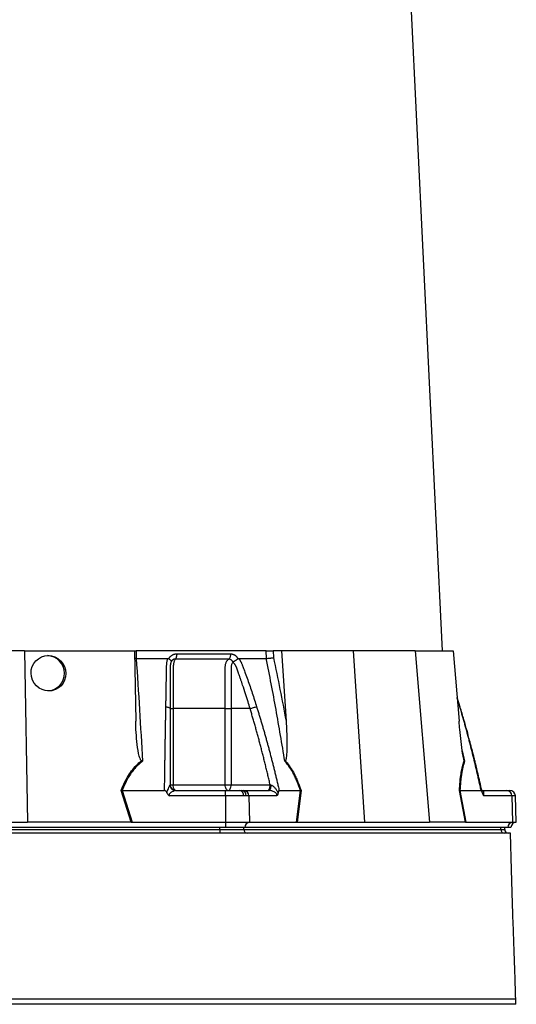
# Model space of a CAD drawing. Extents: x 4095 to 4895, y 2889 to 4868.
# Tile 4 of 8: x 4526 to 4793, y 3349 to 3879. Entities that reach past the tile are written whole.
import ezdxf

# ---------------------------------------------------------------- set-up
doc = ezdxf.new("R2010")
doc.units = 0
doc.header["$LTSCALE"] = 10
doc.header["$MEASUREMENT"] = 0
doc.layers.get('0').update_dxf_attribs({"linetype": 'CONTINUOUS'})

msp = doc.modelspace()

# ---------------------------------------------------------------- linework, layer by layer
at = {"color": 7, "linetype": 'Continuous'}
for p, q in [((4752.98, 3539.45), (4717.71, 4272.83)), ((4528.31, 3539.45), (4461.63, 3539.45)), ((4528.31, 3539.45), (4529.92, 3447.45)), ((4528.31, 3539.45), (4587.4, 3539.45)), ((4587.4, 3539.45), (4588.06, 3501.65)), ((4587.57, 3539.45), (4588.28, 3539.45)), ((4658.21, 3539.45), (4588.28, 3539.45)), ((4588.28, 3539.45), (4588.31, 3535.45)), ((4658.31, 3535.45), (4658.21, 3539.45)), ((4666.38, 3539.45), (4662.02, 3539.45)), ((4662.02, 3539.45), (4662.12, 3535.9)), ((4666.38, 3539.45), (4668.91, 3501.65)), ((4704.98, 3539.45), (4666.38, 3539.45)), ((4704.98, 3539.45), (4711.14, 3447.45)), ((4738.32, 3539.45), (4704.98, 3539.45)), ((4738.32, 3539.45), (4746.09, 3447.45)), ((4738.32, 3539.45), (4758.8, 3539.45)), ((4758.8, 3539.45), (4762, 3501.65)), ((4588.31, 3535.45), (4587.46, 3535.5)), ((4605.83, 3535.31), (4605.9, 3535.45)), ((4642.99, 3535.45), (4643.07, 3535.31)), ((4762.55, 3509.31), (4760.91, 3514.46)), ((4762.41, 3509.41), (4760.94, 3514.12)), ((4608.23, 3508.45), (4608.23, 3467.45)), ((4636.2, 3467.45), (4636.2, 3508.45)), ((4649.58, 3508.45), (4639.36, 3508.45)), ((4639.36, 3508.45), (4639.36, 3467.45)), ((4762.41, 3509.41), (4762.53, 3509.3)), ((4762.53, 3509.3), (4762.41, 3509.41)), ((4763.72, 3485.7), (4764.97, 3480.21)), ((4585.54, 3447.45), (4580.19, 3464.47)), ((4580.78, 3464.45), (4580.77, 3464.45)), ((4580.77, 3464.45), (4586.11, 3447.45)), ((4580.78, 3464.45), (4603.57, 3464.45)), ((4606.57, 3467.45), (4608.23, 3467.45)), ((4608.23, 3467.45), (4636.2, 3467.45)), ((4609.49, 3464.45), (4636.42, 3464.45)), ((4636.2, 3467.45), (4639.36, 3467.45)), ((4636.42, 3464.45), (4644.1, 3464.45)), ((4639.36, 3467.45), (4660.37, 3467.45)), ((4644.1, 3464.45), (4645.12, 3464.45)), ((4645.12, 3464.45), (4646.3, 3464.45)), ((4646.3, 3464.45), (4659.77, 3464.45)), ((4665.24, 3464.45), (4676.63, 3464.45)), ((4674.48, 3447.45), (4676.64, 3464.45)), ((4676.97, 3464.47), (4674.81, 3447.45)), ((4765.38, 3447.45), (4762.18, 3464.47)), ((4762.43, 3464.45), (4765.62, 3447.45)), ((4762.44, 3464.45), (4773.83, 3464.45)), ((4774.28, 3464.45), (4787.75, 3464.45)), ((4787.75, 3464.45), (4789.28, 3464.45)), ((4636.42, 3461.55), (4606.36, 3461.55)), ((4636.42, 3461.55), (4636.42, 3447.45)), ((4646.12, 3461.55), (4636.42, 3461.55)), ((4647.41, 3461.55), (4646.12, 3461.55)), ((4648.9, 3461.55), (4647.41, 3461.55)), ((4648.9, 3461.55), (4649.32, 3447.45)), ((4663.93, 3461.55), (4648.9, 3461.55)), ((4790.35, 3461.55), (4775.32, 3461.55)), ((4790.35, 3461.55), (4790.77, 3447.45)), ((4792.28, 3461.55), (4790.35, 3461.55)), ((4792.77, 3447.45), (4792.28, 3461.55)), ((4460.02, 3447.45), (4529.92, 3447.45)), ((4585.23, 3447.45), (4529.92, 3447.45)), ((4586.11, 3447.45), (4636.42, 3447.45)), ((4636.42, 3447.45), (4649.32, 3447.45)), ((4636.42, 3447.45), (4636.42, 3444.45)), ((4649.32, 3447.45), (4674.48, 3447.45)), ((4675.01, 3447.45), (4711.14, 3447.45)), ((4711.14, 3447.45), (4746.09, 3447.45)), ((4765.27, 3447.45), (4746.09, 3447.45)), ((4765.62, 3447.45), (4790.77, 3447.45)), ((4790.77, 3447.45), (4792.77, 3447.45)), ((4636.42, 3444.45), (4353.52, 3444.45)), ((4356.7, 3443.45), (4633.25, 3443.45)), ((4633.25, 3443.45), (4633.25, 3444.45)), ((4633.25, 3443.45), (4633.25, 3441.45)), ((4633.25, 3443.45), (4646.24, 3443.45)), ((4646.82, 3444.45), (4636.42, 3444.45)), ((4646.24, 3443.45), (4646.24, 3444.45)), ((4646.24, 3443.45), (4784.51, 3443.45)), ((4788.27, 3444.45), (4646.82, 3444.45)), ((4784.51, 3443.45), (4784.51, 3444.45)), ((4784.51, 3443.45), (4786.52, 3443.45)), ((4786.52, 3443.45), (4786.52, 3444.45)), ((4789.87, 3444.45), (4788.27, 3444.45)), ((4792.47, 3349.45), (4792.47, 3352.45)), ((4792.47, 3349.45), (4197.47, 3349.45))]:
    msp.add_line(p, q, dxfattribs=at)
at = {"color": 7, "linetype": 'Continuous', "flags": 128}
for points in [[(4609.57, 3464.45), (4609.31, 3464.51), (4609.06, 3464.68), (4608.83, 3464.95), (4608.62, 3465.33), (4608.46, 3465.78), (4608.33, 3466.3), (4608.26, 3466.86), (4608.23, 3467.45)], [(4637.86, 3464.45), (4637.54, 3464.51), (4637.23, 3464.68), (4636.94, 3464.95), (4636.69, 3465.33), (4636.48, 3465.78), (4636.33, 3466.3), (4636.23, 3466.86), (4636.2, 3467.45)], [(4637.86, 3464.45), (4638.15, 3464.51), (4638.44, 3464.68), (4638.69, 3464.95), (4638.92, 3465.33), (4639.11, 3465.78), (4639.25, 3466.3), (4639.33, 3466.86), (4639.36, 3467.45)], [(4659.77, 3464.45), (4659.97, 3464.5), (4660.17, 3464.67), (4660.35, 3464.93), (4660.52, 3465.28), (4660.65, 3465.72), (4660.75, 3466.22), (4660.82, 3466.76), (4660.85, 3467.33)]]:
    msp.add_lwpolyline(points, dxfattribs=at)
at = {"color": 7, "linetype": 'Continuous'}
for centre, radius, start, end in [((4540.2, 3527.45), 9.51, 273.5343, 87.3565), ((4609.51, 3467.43), 2.98, 181.971, 269.6724), ((4643.52, 3461.89), 2.62, 352.5661, 77.2069), ((4644.73, 3461.79), 2.69, 354.9865, 81.6134), ((4646.09, 3461.65), 2.8, 357.9916, 85.7797), ((4787.54, 3461.65), 2.8, 357.9914, 85.7799), ((4789.28, 3461.45), 3, 2, 90), ((4649.65, 3444.63), 2.84, 96.5773, 183.6105), ((4791.1, 3444.63), 2.84, 96.5771, 183.6104), ((4792.87, 3444.45), 3, 92, 180), ((4648.11, 3443.32), 1.88, 176.1888, 265.5979), ((4786.39, 3443.32), 1.88, 176.1891, 265.5976), ((4788.52, 3443.45), 2, 180, 270)]:
    msp.add_arc(centre, radius, start, end, dxfattribs=at)
msp.add_ellipse((4541.1, 3527.45), major_axis=(-3.72, 8.78), ratio=0.978252, dxfattribs=at)
for centre, major_axis, ratio, start_param, end_param in [((4586.77, 3444.45), (17.02, -0.28), 0.175535, 1.645803, 1.664009), ((4674.24, 3444.45), (11.1, 0.22), 0.269565, 1.496149, 1.514355), ((4766.04, 3444.45), (5.92, -0.52), 0.499165, 1.726141, 1.744347)]:
    msp.add_ellipse(centre, major_axis=major_axis, ratio=ratio, start_param=start_param, end_param=end_param, dxfattribs=at)
for points, knots in [([(4605.9, 3535.45), (4605.95, 3535.52), (4606.03, 3535.65), (4606.16, 3535.84), (4606.29, 3536.03), (4606.44, 3536.2), (4606.59, 3536.37), (4606.74, 3536.53), (4606.9, 3536.68), (4607.07, 3536.83), (4607.25, 3536.97), (4607.43, 3537.1), (4607.62, 3537.22), (4607.81, 3537.33), (4608.08, 3537.47), (4608.41, 3537.61), (4608.82, 3537.75), (4609.23, 3537.85), (4609.66, 3537.91), (4609.94, 3537.92), (4610.09, 3537.92)], [0, 0, 0, 0, 0.044249, 0.088103, 0.131644, 0.174955, 0.21812, 0.261226, 0.304357, 0.347601, 0.391041, 0.434763, 0.478847, 0.523375, 0.568424, 0.654803, 0.740537, 0.826241, 0.912528, 1, 1, 1, 1]), ([(4610.09, 3537.92), (4610.09, 3537.64), (4610.08, 3537.34), (4610.01, 3536.76), (4609.96, 3536.47), (4609.81, 3535.95), (4609.72, 3535.71), (4609.51, 3535.32), (4609.4, 3535.17), (4609.28, 3535.06)], [0, 0, 0, 0, 0.25, 0.25, 0.5, 0.5, 0.75, 0.75, 1, 1, 1, 1]), ([(4639.07, 3537.92), (4639.07, 3537.64), (4639.06, 3537.34), (4638.97, 3536.76), (4638.9, 3536.47), (4638.72, 3535.95), (4638.6, 3535.71), (4638.35, 3535.32), (4638.21, 3535.17), (4638.06, 3535.06)], [0, 0, 0, 0, 0.25, 0.25, 0.5, 0.5, 0.75, 0.75, 1, 1, 1, 1]), ([(4639.07, 3537.92), (4639.14, 3537.92), (4639.27, 3537.92), (4639.47, 3537.9), (4639.67, 3537.88), (4639.86, 3537.84), (4640.06, 3537.8), (4640.25, 3537.75), (4640.44, 3537.68), (4640.63, 3537.61), (4640.82, 3537.53), (4641.06, 3537.41), (4641.34, 3537.24), (4641.67, 3537.01), (4641.98, 3536.75), (4642.26, 3536.47), (4642.53, 3536.15), (4642.78, 3535.82), (4642.92, 3535.57), (4642.99, 3535.45)], [0, 0, 0, 0, 0.043919, 0.087472, 0.13073, 0.173768, 0.216664, 0.259492, 0.30233, 0.345255, 0.388344, 0.431671, 0.51489, 0.596546, 0.677156, 0.757259, 0.837405, 0.91814, 1, 1, 1, 1]), ([(4658.21, 3539.45), (4658.48, 3539.45), (4658.78, 3539.45), (4659.44, 3539.45), (4659.78, 3539.45), (4660.3, 3539.45), (4660.47, 3539.45), (4660.81, 3539.45), (4660.97, 3539.45), (4661.46, 3539.45), (4661.76, 3539.45), (4662.02, 3539.45)], [0, 0, 0, 0, 0.25, 0.25, 0.5, 0.5, 0.625, 0.625, 0.75, 0.75, 1, 1, 1, 1]), ([(4588.33, 3535.45), (4588.94, 3526.3), (4589.52, 3517.12), (4590.64, 3498.7), (4591.18, 3489.47), (4591.69, 3480.21)], [0, 0, 0, 0, 0.5, 0.5, 1, 1, 1, 1]), ([(4604.28, 3509.41), (4604.29, 3510.1), (4604.32, 3511.47), (4604.35, 3513.52), (4604.39, 3515.56), (4604.43, 3517.58), (4604.48, 3520.2), (4604.53, 3523.4), (4604.59, 3526.55), (4604.64, 3529.06), (4604.66, 3530.55), (4604.69, 3531.61), (4604.71, 3532.22), (4604.75, 3532.73), (4604.8, 3533.24), (4604.89, 3533.76), (4605.02, 3534.33), (4605.17, 3534.9), (4605.29, 3535.26), (4605.36, 3535.45)], [0, 0, 0, 0, 0.077777, 0.1552, 0.232272, 0.308995, 0.385372, 0.530526, 0.674474, 0.747423, 0.819615, 0.846383, 0.869761, 0.889755, 0.906383, 0.929523, 0.9528, 0.976272, 1, 1, 1, 1]), ([(4605.36, 3535.45), (4605.39, 3535.45), (4605.46, 3535.45), (4605.56, 3535.43), (4605.65, 3535.4), (4605.74, 3535.36), (4605.8, 3535.33), (4605.83, 3535.31)], [0, 0, 0, 0, 0.212576, 0.416535, 0.614103, 0.807726, 1, 1, 1, 1]), ([(4605.83, 3535.31), (4605.87, 3535.28), (4605.96, 3535.23), (4606.08, 3535.14), (4606.19, 3535.05), (4606.3, 3534.97), (4606.4, 3534.88), (4606.49, 3534.8), (4606.57, 3534.72), (4606.65, 3534.65), (4606.76, 3534.53), (4606.88, 3534.38), (4606.99, 3534.21), (4607.06, 3534.07), (4607.11, 3533.95), (4607.12, 3533.85), (4607.12, 3533.76), (4607.11, 3533.68), (4607.09, 3533.62), (4607.07, 3533.57), (4607.07, 3533.55)], [0, 0, 0, 0, 0.048652, 0.096489, 0.14339, 0.189242, 0.233941, 0.277392, 0.319512, 0.360225, 0.399465, 0.506174, 0.603082, 0.689684, 0.765815, 0.831582, 0.887296, 0.933441, 0.970686, 1, 1, 1, 1]), ([(4607.02, 3533.42), (4607, 3533.35), (4606.95, 3533.21), (4606.88, 3532.99), (4606.83, 3532.78), (4606.77, 3532.56), (4606.73, 3532.34), (4606.69, 3532.12), (4606.66, 3531.9), (4606.63, 3531.68), (4606.61, 3531.47), (4606.59, 3531.26), (4606.58, 3531.05), (4606.57, 3530.84), (4606.57, 3530.6), (4606.57, 3530.31), (4606.57, 3529.97), (4606.57, 3529.64), (4606.57, 3529.31), (4606.57, 3529.03), (4606.57, 3528.78), (4606.57, 3528.55), (4606.57, 3528.24), (4606.57, 3527.86), (4606.57, 3527.02), (4606.57, 3525.78), (4606.57, 3524.18), (4606.57, 3522.64), (4606.57, 3520.65), (4606.57, 3518.26), (4606.57, 3515.52), (4606.57, 3512.99), (4606.57, 3510.65), (4606.57, 3509.16), (4606.57, 3508.45)], [0, 0, 0, 0, 0.010662, 0.021198, 0.031594, 0.041839, 0.051919, 0.061821, 0.071533, 0.08104, 0.09033, 0.099392, 0.108213, 0.116783, 0.125091, 0.138719, 0.152205, 0.165558, 0.178786, 0.1919, 0.198167, 0.207477, 0.219813, 0.235151, 0.25346, 0.319418, 0.382864, 0.443812, 0.502275, 0.618272, 0.726011, 0.825493, 0.916782, 1, 1, 1, 1]), ([(4609.28, 3535.06), (4609.24, 3535.06), (4609.14, 3535.06), (4608.99, 3535.05), (4608.85, 3535.03), (4608.71, 3535), (4608.56, 3534.96), (4608.42, 3534.91), (4608.29, 3534.85), (4608.08, 3534.75), (4607.84, 3534.58), (4607.58, 3534.35), (4607.38, 3534.11), (4607.24, 3533.89), (4607.14, 3533.71), (4607.09, 3533.59), (4607.07, 3533.54)], [0, 0, 0, 0, 0.053313, 0.106595, 0.159871, 0.213165, 0.266504, 0.319912, 0.373414, 0.427035, 0.564482, 0.685233, 0.789261, 0.876464, 0.946724, 1, 1, 1, 1]), ([(4609.28, 3535.06), (4609.2, 3534.95), (4609.11, 3534.81), (4608.95, 3534.49), (4608.87, 3534.31), (4608.72, 3533.92), (4608.65, 3533.7), (4608.52, 3533.24), (4608.47, 3532.99), (4608.37, 3532.47), (4608.33, 3532.2), (4608.27, 3531.65), (4608.25, 3531.37), (4608.24, 3530.94), (4608.24, 3530.79), (4608.23, 3530.5), (4608.24, 3530.36), (4608.24, 3529.92), (4608.23, 3527.31), (4608.23, 3524.7), (4608.23, 3517.73), (4608.23, 3513.09), (4608.23, 3508.45)], [0, 0, 0, 0, 0.03125, 0.03125, 0.0625, 0.0625, 0.09375, 0.09375, 0.125, 0.125, 0.15625, 0.15625, 0.1875, 0.1875, 0.203125, 0.203125, 0.21875, 0.21875, 0.25, 0.5, 0.5, 1, 1, 1, 1]), ([(4638.06, 3535.06), (4636.99, 3535.06), (4634.69, 3535.06), (4631.32, 3535.06), (4627.72, 3535.06), (4625.24, 3535.06), (4622.64, 3535.06), (4620.14, 3535.06), (4616.43, 3535.06), (4612.9, 3535.06), (4610.44, 3535.06), (4609.28, 3535.06)], [0.7589111, 0.7589111, 0.7589111, 0.7589111, 0.7820302, 0.8131687, 0.8443073, 0.8754458, 0.8754458, 0.9065844, 0.9377229, 0.9688615, 0.9919807, 0.9919807, 0.9919807, 0.9919807]), ([(4636.2, 3508.45), (4636.2, 3513.09), (4636.2, 3517.73), (4636.2, 3524.7), (4636.2, 3527.31), (4636.2, 3529.92), (4636.2, 3530.36), (4636.2, 3530.5), (4636.21, 3530.79), (4636.21, 3530.94), (4636.24, 3531.37), (4636.27, 3531.65), (4636.36, 3532.2), (4636.43, 3532.47), (4636.58, 3532.99), (4636.68, 3533.24), (4636.89, 3533.7), (4637.01, 3533.92), (4637.27, 3534.31), (4637.41, 3534.49), (4637.72, 3534.81), (4637.89, 3534.95), (4638.06, 3535.06)], [0, 0, 0, 0, 0.5, 0.5, 0.75, 0.78125, 0.78125, 0.796875, 0.796875, 0.8125, 0.8125, 0.84375, 0.84375, 0.875, 0.875, 0.90625, 0.90625, 0.9375, 0.9375, 0.96875, 0.96875, 1, 1, 1, 1]), ([(4640.29, 3533.54), (4640.28, 3533.58), (4640.24, 3533.66), (4640.18, 3533.79), (4640.09, 3533.94), (4639.97, 3534.1), (4639.82, 3534.28), (4639.65, 3534.46), (4639.43, 3534.63), (4639.19, 3534.79), (4638.92, 3534.92), (4638.64, 3535), (4638.35, 3535.06), (4638.16, 3535.06), (4638.06, 3535.06)], [0, 0, 0, 0, 0.0385037, 0.0865137, 0.1440338, 0.2110288, 0.2874492, 0.3732496, 0.4684049, 0.5729224, 0.680036, 0.786786, 0.8933735, 1, 1, 1, 1]), ([(4640.33, 3533.37), (4640.15, 3533.25), (4640, 3533.08), (4639.77, 3532.68), (4639.68, 3532.46), (4639.52, 3531.99), (4639.47, 3531.74), (4639.39, 3531.22), (4639.37, 3530.96), (4639.36, 3530.57), (4639.36, 3530.43), (4639.36, 3530.17), (4639.36, 3529.77), (4639.36, 3528.84), (4639.36, 3525.93), (4639.36, 3519.04), (4639.36, 3512.69), (4639.36, 3508.45)], [0, 0, 0, 0, 0.03125, 0.03125, 0.0625, 0.0625, 0.09375, 0.09375, 0.125, 0.125, 0.140625, 0.140625, 0.15625, 0.1875, 0.25, 0.5, 1, 1, 1, 1]), ([(4640.31, 3533.55), (4640.32, 3533.56), (4640.34, 3533.59), (4640.39, 3533.63), (4640.44, 3533.67), (4640.51, 3533.72), (4640.59, 3533.76), (4640.68, 3533.82), (4640.78, 3533.88), (4640.9, 3533.94), (4641.04, 3534.02), (4641.18, 3534.1), (4641.35, 3534.19), (4641.52, 3534.29), (4641.71, 3534.4), (4641.91, 3534.52), (4642.13, 3534.66), (4642.36, 3534.82), (4642.6, 3534.98), (4642.84, 3535.15), (4642.99, 3535.26), (4643.07, 3535.31)], [0, 0, 0, 0, 0.017248, 0.037456, 0.060913, 0.087838, 0.118407, 0.152763, 0.191026, 0.233291, 0.279627, 0.330072, 0.384627, 0.443251, 0.505852, 0.572276, 0.648655, 0.730209, 0.816408, 0.906598, 1, 1, 1, 1]), ([(4649.58, 3508.45), (4649.21, 3509.67), (4648.41, 3512.31), (4647.08, 3516.54), (4645.93, 3520.03), (4645.06, 3522.63), (4644.54, 3524.17), (4643.99, 3525.77), (4643.56, 3527.04), (4643.24, 3527.95), (4643.05, 3528.48), (4642.86, 3529.02), (4642.66, 3529.55), (4642.47, 3530.09), (4642.31, 3530.52), (4642.19, 3530.85), (4642.08, 3531.07), (4641.96, 3531.31), (4641.83, 3531.55), (4641.67, 3531.81), (4641.51, 3532.07), (4641.32, 3532.33), (4641.12, 3532.6), (4640.91, 3532.88), (4640.68, 3533.15), (4640.51, 3533.33), (4640.43, 3533.42)], [0, 0, 0, 0, 0.143085, 0.308796, 0.497427, 0.555835, 0.616742, 0.680167, 0.746121, 0.767405, 0.788723, 0.810074, 0.831456, 0.852865, 0.874301, 0.883002, 0.892336, 0.902282, 0.912815, 0.923904, 0.935514, 0.947608, 0.960145, 0.973084, 0.986383, 1, 1, 1, 1]), ([(4643.07, 3535.31), (4643.09, 3535.33), (4643.13, 3535.36), (4643.2, 3535.39), (4643.27, 3535.42), (4643.34, 3535.44), (4643.41, 3535.45), (4643.47, 3535.45), (4643.49, 3535.45)], [0, 0, 0, 0, 0.160202, 0.321039, 0.484027, 0.650625, 0.822199, 1, 1, 1, 1]), ([(4643.49, 3535.45), (4643.56, 3535.34), (4643.71, 3535.14), (4643.91, 3534.82), (4644.11, 3534.51), (4644.29, 3534.19), (4644.47, 3533.87), (4644.64, 3533.54), (4644.8, 3533.22), (4644.96, 3532.89), (4645.15, 3532.47), (4645.38, 3531.89), (4645.71, 3531.03), (4646.1, 3529.98), (4646.54, 3528.77), (4647.27, 3526.75), (4648.28, 3523.93), (4649.53, 3520.33), (4650.75, 3516.71), (4651.94, 3513.08), (4652.71, 3510.63), (4653.1, 3509.41)], [0, 0, 0, 0, 0.0134228, 0.0267382, 0.0399565, 0.0530881, 0.0661437, 0.0791341, 0.0920702, 0.1049632, 0.1178244, 0.141662, 0.1728313, 0.2170572, 0.2634911, 0.3121266, 0.4491557, 0.58733, 0.7237611, 0.8613131, 1, 1, 1, 1]), ([(4668.26, 3480.21), (4666.75, 3489.47), (4665.17, 3498.7), (4661.86, 3517.12), (4660.12, 3526.3), (4658.29, 3535.45)], [0, 0, 0, 0, 0.5, 0.5, 1, 1, 1, 1]), ([(4658.31, 3535.45), (4658.58, 3535.46), (4658.88, 3535.48), (4659.54, 3535.53), (4659.88, 3535.57), (4660.4, 3535.63), (4660.57, 3535.65), (4660.91, 3535.69), (4661.07, 3535.72), (4661.4, 3535.77), (4661.55, 3535.79), (4661.84, 3535.85), (4661.98, 3535.87), (4662.12, 3535.9)], [0, 0, 0, 0, 0.25, 0.25, 0.5, 0.5, 0.625, 0.625, 0.75, 0.75, 0.875, 0.875, 1, 1, 1, 1]), ([(4603.57, 3464.45), (4603.58, 3465.29), (4603.6, 3466.95), (4603.64, 3469.45), (4603.67, 3471.93), (4603.71, 3474.39), (4603.75, 3476.84), (4603.78, 3479.27), (4603.82, 3481.68), (4603.86, 3484.08), (4603.9, 3486.46), (4603.93, 3488.83), (4603.97, 3491.18), (4604.01, 3493.51), (4604.05, 3495.83), (4604.09, 3498.13), (4604.13, 3500.42), (4604.17, 3502.69), (4604.2, 3504.94), (4604.24, 3507.18), (4604.27, 3508.67), (4604.28, 3509.41)], [0, 0, 0, 0, 0.055211, 0.110128, 0.164753, 0.219086, 0.273129, 0.326884, 0.38035, 0.43353, 0.486425, 0.539036, 0.591365, 0.643413, 0.695181, 0.746671, 0.797884, 0.848822, 0.899487, 0.949879, 1, 1, 1, 1]), ([(4604.28, 3509.41), (4604.58, 3509.38), (4604.89, 3509.34), (4605.45, 3509.22), (4605.71, 3509.15), (4606.14, 3508.97), (4606.3, 3508.87), (4606.52, 3508.66), (4606.57, 3508.55), (4606.57, 3508.45)], [0, 0, 0, 0, 0.25, 0.25, 0.5, 0.5, 0.75, 0.75, 1, 1, 1, 1]), ([(4606.57, 3508.45), (4606.57, 3507.74), (4606.57, 3506.31), (4606.57, 3504.16), (4606.57, 3502), (4606.57, 3499.81), (4606.57, 3497.61), (4606.57, 3495.4), (4606.57, 3493.16), (4606.57, 3490.91), (4606.57, 3488.64), (4606.57, 3486.35), (4606.57, 3484.05), (4606.57, 3481.73), (4606.57, 3479.39), (4606.57, 3477.04), (4606.57, 3474.66), (4606.57, 3472.27), (4606.57, 3469.87), (4606.57, 3468.26), (4606.57, 3467.45)], [0, 0, 0, 0, 0.0526354, 0.1056085, 0.1589205, 0.2125726, 0.2665659, 0.3209015, 0.3755805, 0.4306039, 0.4859727, 0.541688, 0.5977508, 0.6541621, 0.7109228, 0.7680338, 0.8254961, 0.8833107, 0.9414784, 1, 1, 1, 1]), ([(4606.57, 3508.45), (4606.57, 3508.45), (4606.72, 3508.45), (4607.31, 3508.45), (4607.74, 3508.45), (4608.23, 3508.45)], [0, 0, 0, 0, 0.5, 0.5, 1, 1, 1, 1]), ([(4636.2, 3508.45), (4636.66, 3508.45), (4637.21, 3508.45), (4638.32, 3508.45), (4638.88, 3508.45), (4639.36, 3508.45)], [0, 0, 0, 0, 0.5, 0.5, 1, 1, 1, 1]), ([(4649.58, 3508.45), (4649.83, 3508.55), (4650.12, 3508.66), (4650.75, 3508.87), (4651.08, 3508.97), (4651.74, 3509.15), (4652.06, 3509.22), (4652.64, 3509.34), (4652.89, 3509.38), (4653.1, 3509.41)], [0, 0, 0, 0, 0.25, 0.25, 0.5, 0.5, 0.75, 0.75, 1, 1, 1, 1]), ([(4660.37, 3467.45), (4660.18, 3468.3), (4659.78, 3470.01), (4659.18, 3472.56), (4658.58, 3475.08), (4657.97, 3477.59), (4657.36, 3480.08), (4656.74, 3482.55), (4656.11, 3485), (4655.48, 3487.43), (4654.85, 3489.84), (4654.21, 3492.23), (4653.56, 3494.61), (4652.91, 3496.96), (4652.26, 3499.3), (4651.6, 3501.61), (4650.93, 3503.91), (4650.26, 3506.19), (4649.81, 3507.7), (4649.58, 3508.45)], [0, 0, 0, 0, 0.061953, 0.123509, 0.18467, 0.245435, 0.305808, 0.365787, 0.425376, 0.484574, 0.543383, 0.601804, 0.659839, 0.717488, 0.774754, 0.831636, 0.888137, 0.944258, 1, 1, 1, 1]), ([(4653.1, 3509.41), (4653.31, 3508.74), (4653.74, 3507.4), (4654.36, 3505.37), (4654.98, 3503.34), (4655.59, 3501.29), (4656.2, 3499.22), (4656.8, 3497.15), (4657.4, 3495.06), (4657.99, 3492.96), (4658.58, 3490.84), (4659.16, 3488.72), (4659.74, 3486.58), (4660.31, 3484.42), (4660.88, 3482.25), (4661.44, 3480.07), (4662, 3477.88), (4662.55, 3475.67), (4663.1, 3473.45), (4663.64, 3471.22), (4664.18, 3468.98), (4664.71, 3466.72), (4665.06, 3465.21), (4665.24, 3464.45)], [0, 0, 0, 0, 0.045336, 0.090894, 0.136674, 0.182678, 0.228907, 0.275362, 0.322044, 0.368954, 0.416093, 0.463462, 0.511063, 0.558896, 0.606962, 0.655262, 0.703798, 0.752569, 0.801578, 0.850824, 0.900309, 0.950034, 1, 1, 1, 1]), ([(4773.83, 3464.45), (4773.65, 3465.29), (4773.28, 3466.95), (4772.73, 3469.45), (4772.17, 3471.93), (4771.6, 3474.39), (4771.03, 3476.84), (4770.46, 3479.27), (4769.87, 3481.68), (4769.29, 3484.08), (4768.69, 3486.46), (4768.09, 3488.83), (4767.48, 3491.18), (4766.87, 3493.51), (4766.25, 3495.83), (4765.63, 3498.13), (4765, 3500.42), (4764.36, 3502.69), (4763.72, 3504.94), (4763.07, 3507.18), (4762.63, 3508.67), (4762.41, 3509.41)], [0, 0, 0, 0, 0.055211, 0.1101282, 0.1647529, 0.2190862, 0.2731293, 0.3268835, 0.38035, 0.4335301, 0.4864251, 0.5390363, 0.5913651, 0.6434129, 0.6951811, 0.7466711, 0.7978843, 0.8488223, 0.8994865, 0.9498786, 1, 1, 1, 1]), ([(4774.43, 3463.49), (4774.11, 3464.95), (4773.45, 3467.9), (4772.46, 3472.12), (4771.56, 3475.94), (4770.78, 3479.11), (4770.14, 3481.71), (4769.47, 3484.35), (4768.66, 3487.53), (4767.56, 3491.7), (4766.18, 3496.77), (4764.5, 3502.75), (4763.23, 3507.02), (4762.55, 3509.3)], [0, 0, 0, 0, 0.094551, 0.191234, 0.273987, 0.342803, 0.39768, 0.443648, 0.5146, 0.605701, 0.716954, 0.848375, 1, 1, 1, 1]), ([(4591.19, 3480.45), (4591.1, 3480.51), (4590.81, 3480.72), (4590.4, 3481.56), (4589.96, 3482.81), (4589.28, 3485.98), (4588.58, 3490.76), (4588.2, 3496.54), (4588.1, 3500.17), (4588.06, 3501.65)], [0, 0, 0, 0, 0.014356, 0.049627, 0.124372, 0.19944, 0.496383, 0.793753, 1, 1, 1, 1]), ([(4668.91, 3501.65), (4669.03, 3499.85), (4669.13, 3498.05), (4669.28, 3494.44), (4669.33, 3492.64), (4669.36, 3489.95), (4669.36, 3489.05), (4669.35, 3487.26), (4669.33, 3486.37), (4669.28, 3485.03), (4669.25, 3484.59), (4669.2, 3483.71), (4669.16, 3483.27), (4669.07, 3482.4), (4669.02, 3481.96), (4668.9, 3481.33), (4668.85, 3481.13), (4668.76, 3480.84), (4668.73, 3480.75), (4668.64, 3480.58), (4668.59, 3480.5), (4668.53, 3480.45)], [0, 0, 0, 0, 0.25, 0.25, 0.5, 0.5, 0.625, 0.625, 0.75, 0.75, 0.8125, 0.8125, 0.875, 0.875, 0.9375, 0.9375, 0.96875, 0.96875, 0.984375, 0.984375, 1, 1, 1, 1]), ([(4764.75, 3480.45), (4764.71, 3480.51), (4764.59, 3480.72), (4764.39, 3481.56), (4764.13, 3482.81), (4763.65, 3485.98), (4763.03, 3490.76), (4762.45, 3496.54), (4762.13, 3500.17), (4762, 3501.65)], [0, 0, 0, 0, 0.014357, 0.049627, 0.124372, 0.19944, 0.496383, 0.793753, 1, 1, 1, 1]), ([(4580.19, 3464.47), (4580.45, 3465.12), (4581.43, 3467.58), (4583.22, 3471.15), (4585.8, 3474.99), (4588.32, 3477.98), (4590.26, 3479.65), (4591.19, 3480.45)], [0, 0, 0, 0, 0.106677, 0.403092, 0.607771, 0.812344, 1, 1, 1, 1]), ([(4591.69, 3480.21), (4590.24, 3478.94), (4587.3, 3476.34), (4583.97, 3471.49), (4581.94, 3467.41), (4581.01, 3465.03), (4580.78, 3464.45)], [0, 0, 0, 0, 0.297915, 0.606786, 0.903165, 1, 1, 1, 1]), ([(4591.69, 3480.21), (4591.68, 3480.21), (4591.52, 3480.29), (4591.35, 3480.37), (4591.19, 3480.45)], [0, 0, 0, 0, 0.022143, 1, 1, 1, 1]), ([(4676.63, 3464.45), (4676.13, 3465.98), (4675.59, 3467.48), (4674.7, 3469.66), (4674.39, 3470.38), (4673.75, 3471.79), (4673.41, 3472.48), (4672.37, 3474.49), (4671.63, 3475.75), (4670.03, 3478.11), (4669.17, 3479.21), (4668.26, 3480.21)], [0, 0, 0, 0, 0.25, 0.25, 0.375, 0.375, 0.5, 0.5, 0.75, 0.75, 1, 1, 1, 1]), ([(4668.53, 3480.45), (4668.99, 3479.93), (4669.43, 3479.4), (4670.3, 3478.28), (4670.72, 3477.69), (4671.93, 3475.88), (4672.68, 3474.59), (4673.73, 3472.55), (4674.06, 3471.85), (4674.71, 3470.43), (4675.02, 3469.71), (4675.91, 3467.51), (4676.46, 3466.01), (4676.97, 3464.47)], [0, 0, 0, 0, 0.125, 0.125, 0.25, 0.25, 0.5, 0.5, 0.625, 0.625, 0.75, 0.75, 1, 1, 1, 1]), ([(4762.18, 3464.47), (4762.22, 3465.12), (4762.37, 3467.58), (4762.71, 3471.15), (4763.3, 3474.99), (4763.94, 3477.98), (4764.49, 3479.65), (4764.75, 3480.45)], [0, 0, 0, 0, 0.10666, 0.403143, 0.607796, 0.812344, 1, 1, 1, 1]), ([(4764.97, 3480.21), (4764.61, 3479.21), (4764.28, 3478.11), (4763.72, 3475.75), (4763.48, 3474.49), (4763.17, 3472.48), (4763.08, 3471.79), (4762.9, 3470.38), (4762.83, 3469.66), (4762.62, 3467.48), (4762.52, 3465.98), (4762.44, 3464.45)], [0, 0, 0, 0, 0.25, 0.25, 0.5, 0.5, 0.625, 0.625, 0.75, 0.75, 1, 1, 1, 1]), ([(4604.88, 3463.04), (4604.83, 3463.14), (4604.67, 3463.5), (4604.4, 3463.95), (4604.03, 3464.3), (4603.78, 3464.43), (4603.63, 3464.44), (4603.58, 3464.45)], [0, 0, 0, 0, 0.171794, 0.597025, 0.766213, 0.937358, 1, 1, 1, 1]), ([(4604.88, 3463.04), (4604.95, 3463.5), (4605.07, 3463.95), (4605.36, 3464.8), (4605.52, 3465.2), (4605.84, 3465.97), (4606.01, 3466.33), (4606.24, 3466.79), (4606.31, 3466.93), (4606.44, 3467.17), (4606.49, 3467.27), (4606.53, 3467.33)], [0, 0, 0, 0, 0.25, 0.25, 0.5, 0.5, 0.75, 0.75, 0.875, 0.875, 1, 1, 1, 1]), ([(4604.88, 3463.04), (4604.95, 3462.87), (4605.04, 3462.72), (4605.24, 3462.42), (4605.35, 3462.28), (4605.61, 3462.03), (4605.75, 3461.92), (4606.04, 3461.72), (4606.2, 3461.63), (4606.36, 3461.55)], [0, 0, 0, 0, 0.25, 0.25, 0.5, 0.5, 0.75, 0.75, 1, 1, 1, 1]), ([(4609.49, 3464.45), (4609.49, 3464.45), (4609.48, 3464.45), (4609.48, 3464.45), (4609.47, 3464.45), (4609.45, 3464.45), (4609.44, 3464.44), (4609.4, 3464.44), (4609.37, 3464.43), (4609.29, 3464.42), (4609.22, 3464.4), (4609, 3464.33), (4608.84, 3464.27), (4608.31, 3464.05), (4607.92, 3463.86), (4607.34, 3463.54), (4607.15, 3463.42), (4606.77, 3463.16), (4606.58, 3463.02), (4606.33, 3462.77), (4606.25, 3462.68), (4606.13, 3462.47), (4606.09, 3462.35), (4606.07, 3462.11), (4606.1, 3461.99), (4606.21, 3461.76), (4606.28, 3461.65), (4606.36, 3461.55)], [0, 0, 0, 0, 0.003906, 0.003906, 0.007812, 0.015625, 0.03125, 0.03125, 0.0625, 0.0625, 0.125, 0.125, 0.25, 0.25, 0.5, 0.5, 0.625, 0.625, 0.75, 0.75, 0.8125, 0.8125, 0.875, 0.875, 0.9375, 0.9375, 1, 1, 1, 1]), ([(4609.57, 3464.45), (4609.17, 3464.45), (4608.78, 3464.53), (4608.06, 3464.83), (4607.72, 3465.05), (4607.17, 3465.6), (4606.94, 3465.94), (4606.64, 3466.66), (4606.57, 3467.06), (4606.57, 3467.45)], [0, 0, 0, 0, 0.25, 0.25, 0.5, 0.5, 0.75, 0.75, 1, 1, 1, 1]), ([(4636.42, 3461.55), (4636.42, 3461.9), (4636.42, 3462.27), (4636.42, 3462.99), (4636.42, 3463.33), (4636.42, 3463.89), (4636.42, 3464.11), (4636.42, 3464.39), (4636.42, 3464.45), (4636.42, 3464.45)], [0, 0, 0, 0, 0.25, 0.25, 0.5, 0.5, 0.75, 0.75, 1, 1, 1, 1]), ([(4658.87, 3464.45), (4659.07, 3464.45), (4659.27, 3464.53), (4659.63, 3464.83), (4659.79, 3465.05), (4660.07, 3465.6), (4660.18, 3465.94), (4660.33, 3466.66), (4660.37, 3467.06), (4660.37, 3467.45)], [0, 0, 0, 0, 0.25, 0.25, 0.5, 0.5, 0.75, 0.75, 1, 1, 1, 1]), ([(4663.93, 3461.55), (4663.97, 3461.65), (4663.99, 3461.76), (4664.02, 3461.98), (4664.01, 3462.11), (4663.95, 3462.35), (4663.89, 3462.47), (4663.76, 3462.68), (4663.68, 3462.77), (4663.44, 3463.02), (4663.27, 3463.16), (4662.9, 3463.42), (4662.71, 3463.54), (4662.12, 3463.86), (4661.69, 3464.05), (4661, 3464.26), (4660.76, 3464.33), (4660.39, 3464.4), (4660.27, 3464.41), (4660.02, 3464.44), (4659.89, 3464.45), (4659.77, 3464.45)], [0, 0, 0, 0, 0.0625, 0.0625, 0.125, 0.125, 0.1875, 0.1875, 0.25, 0.25, 0.375, 0.375, 0.5, 0.5, 0.75, 0.75, 0.875, 0.875, 0.9375, 0.9375, 1, 1, 1, 1]), ([(4660.85, 3467.33), (4661.07, 3467.27), (4661.29, 3467.17), (4661.71, 3466.93), (4661.91, 3466.79), (4662.49, 3466.33), (4662.83, 3465.97), (4663.46, 3465.21), (4663.74, 3464.8), (4664.24, 3463.95), (4664.45, 3463.5), (4664.62, 3463.04)], [0, 0, 0, 0, 0.125, 0.125, 0.25, 0.25, 0.5, 0.5, 0.75, 0.75, 1, 1, 1, 1]), ([(4664.62, 3463.04), (4664.59, 3462.87), (4664.55, 3462.72), (4664.46, 3462.42), (4664.41, 3462.29), (4664.29, 3462.03), (4664.22, 3461.92), (4664.08, 3461.72), (4664, 3461.63), (4663.93, 3461.55)], [0, 0, 0, 0, 0.25, 0.25, 0.5, 0.5, 0.75, 0.75, 1, 1, 1, 1]), ([(4665.24, 3464.45), (4665.15, 3464.45), (4665.07, 3464.38), (4664.94, 3464.18), (4664.89, 3464.05), (4664.79, 3463.78), (4664.75, 3463.64), (4664.68, 3463.34), (4664.65, 3463.19), (4664.62, 3463.04)], [0, 0, 0, 0, 0.25, 0.25, 0.5, 0.5, 0.75, 0.75, 1, 1, 1, 1]), ([(4762.43, 3464.45), (4762.34, 3464.46), (4762.25, 3464.46), (4762.19, 3464.47), (4762.18, 3464.47)], [0, 0, 0, 0, 0.976224, 1, 1, 1, 1]), ([(4774.53, 3463.04), (4774.45, 3463.34), (4774.37, 3463.64), (4774.21, 3464.04), (4774.15, 3464.17), (4774.04, 3464.32), (4774, 3464.36), (4773.93, 3464.43), (4773.88, 3464.45), (4773.84, 3464.45)], [0, 0, 0, 0, 0.5, 0.5, 0.75, 0.75, 0.875, 0.875, 1, 1, 1, 1]), ([(4774.28, 3464.45), (4774.46, 3464.45), (4774.58, 3464.42), (4774.79, 3464.33), (4774.86, 3464.27), (4775.03, 3464.05), (4775.07, 3463.86), (4775.08, 3463.54), (4775.07, 3463.42), (4775.06, 3463.16), (4775.05, 3463.02), (4775.04, 3462.77), (4775.04, 3462.68), (4775.05, 3462.47), (4775.06, 3462.35), (4775.11, 3462.11), (4775.15, 3461.99), (4775.23, 3461.76), (4775.27, 3461.65), (4775.32, 3461.55)], [0, 0, 0, 0, 0.125, 0.125, 0.25, 0.25, 0.5, 0.5, 0.625, 0.625, 0.75, 0.75, 0.8125, 0.8125, 0.875, 0.875, 0.9375, 0.9375, 1, 1, 1, 1]), ([(4774.53, 3463.04), (4774.51, 3463.12), (4774.46, 3463.36), (4774.41, 3463.58), (4774.38, 3463.73)], [0, 0, 0, 0, 0.342722, 1, 1, 1, 1]), ([(4774.53, 3463.04), (4774.57, 3462.87), (4774.62, 3462.72), (4774.73, 3462.42), (4774.79, 3462.28), (4774.93, 3462.03), (4775, 3461.92), (4775.15, 3461.72), (4775.23, 3461.63), (4775.32, 3461.55)], [0, 0, 0, 0, 0.25, 0.25, 0.5, 0.5, 0.75, 0.75, 1, 1, 1, 1]), ([(4789.55, 3441.45), (4789.57, 3441.45), (4789.65, 3441.45), (4789.13, 3441.45), (4787.87, 3441.45), (4786.02, 3441.45), (4782.82, 3441.45), (4766.14, 3441.45), (4738.27, 3441.45), (4700.76, 3441.45), (4674.1, 3441.45), (4657.63, 3441.45), (4651.95, 3441.45), (4649.24, 3441.45), (4647.07, 3441.45), (4644.52, 3441.45), (4641.9, 3441.45), (4639, 3441.45), (4635.62, 3441.45), (4631.8, 3441.45), (4627.66, 3441.45), (4620.75, 3441.45), (4582.42, 3441.45), (4520.26, 3441.45), (4442.85, 3441.45), (4394.48, 3441.45), (4367.57, 3441.45), (4359.01, 3441.45), (4353.17, 3441.45), (4350.17, 3441.45), (4347.34, 3441.45), (4344.81, 3441.45), (4342.57, 3441.45), (4336.71, 3441.45), (4314.59, 3441.45), (4278.56, 3441.45), (4242.31, 3441.45), (4220.1, 3441.45), (4210.61, 3441.45), (4205.92, 3441.45), (4203.52, 3441.45), (4201.53, 3441.45), (4200.43, 3441.45), (4200.38, 3441.45), (4200.36, 3441.45)], [0, 0, 0, 0, 0.001246, 0.005142, 0.009389, 0.013675, 0.017965, 0.030928, 0.131051, 0.208147, 0.285248, 0.30827, 0.317553, 0.322217, 0.326856, 0.330341, 0.333927, 0.337412, 0.340998, 0.345654, 0.350327, 0.355002, 0.369024, 0.480051, 0.565351, 0.630969, 0.643701, 0.656434, 0.659914, 0.663494, 0.666974, 0.670554, 0.674039, 0.677625, 0.706971, 0.824357, 0.914331, 0.95566, 0.976324, 0.981564, 0.986839, 0.992038, 0.997174, 1, 1, 1, 1]), ([(4792.47, 3352.45), (4792.34, 3356.51), (4792.07, 3364.96), (4791.6, 3378.23), (4791.09, 3392.55), (4790.59, 3407.92), (4790.13, 3424.35), (4789.79, 3435.63), (4789.62, 3441.45)], [0, 0, 0, 0, 0.1377389, 0.2866131, 0.4470157, 0.6192371, 0.8035019, 1, 1, 1, 1]), ([(4431.59, 3352.45), (4437.95, 3352.45), (4450.67, 3352.45), (4470, 3352.45), (4489.42, 3352.45), (4508.87, 3352.45), (4528.26, 3352.45), (4547.51, 3352.45), (4566.53, 3352.45), (4585.25, 3352.45), (4603.58, 3352.45), (4621.45, 3352.45), (4638.78, 3352.45), (4655.49, 3352.45), (4671.52, 3352.45), (4686.8, 3352.45), (4701.25, 3352.45), (4714.83, 3352.45), (4727.47, 3352.45), (4739.12, 3352.45), (4749.72, 3352.45), (4759.24, 3352.45), (4767.62, 3352.45), (4774.85, 3352.45), (4780.88, 3352.45), (4785.69, 3352.45), (4789.27, 3352.45), (4791.51, 3352.45), (4792.53, 3352.45), (4792.37, 3352.45), (4792.33, 3352.45)], [0, 0, 0, 0, 0.036598, 0.073196, 0.109794, 0.146392, 0.18299, 0.219588, 0.256186, 0.292784, 0.329382, 0.36598, 0.402577, 0.439175, 0.475773, 0.512371, 0.548969, 0.585567, 0.622165, 0.658763, 0.695361, 0.731959, 0.768557, 0.805155, 0.841753, 0.878351, 0.914949, 0.951547, 0.988145, 1, 1, 1, 1])]:
    msp.add_open_spline(points, degree=3, knots=knots, dxfattribs=at)
for points in [[(4610.09, 3537.92), (4620.09, 3537.92), (4629.78, 3537.92), (4639.07, 3537.92)], [(4588.32, 3535.45), (4591.2, 3535.45), (4596.92, 3535.45), (4602.56, 3535.45), (4605.36, 3535.45)], [(4643.49, 3535.45), (4646.03, 3535.45), (4651.03, 3535.45), (4655.9, 3535.45), (4658.3, 3535.45)], [(4662.12, 3535.9), (4664.53, 3524.54), (4666.79, 3513.12), (4668.91, 3501.65)], [(4636.2, 3508.45), (4627.23, 3508.45), (4617.88, 3508.45), (4608.23, 3508.45)], [(4668.53, 3480.45), (4668.43, 3480.36), (4668.34, 3480.28), (4668.26, 3480.21)], [(4764.75, 3480.45), (4764.81, 3480.36), (4764.89, 3480.28), (4764.97, 3480.21)], [(4580.77, 3464.45), (4580.57, 3464.45), (4580.38, 3464.46), (4580.19, 3464.47)], [(4606.53, 3467.33), (4606.55, 3467.37), (4606.57, 3467.41), (4606.57, 3467.45)], [(4660.37, 3467.45), (4660.52, 3467.41), (4660.68, 3467.37), (4660.85, 3467.33)], [(4676.64, 3464.45), (4676.63, 3464.45), (4676.63, 3464.45), (4676.63, 3464.45)], [(4676.64, 3464.45), (4676.73, 3464.45), (4676.84, 3464.46), (4676.97, 3464.47)], [(4762.44, 3464.45), (4762.44, 3464.45), (4762.43, 3464.45), (4762.43, 3464.45)], [(4585.54, 3447.45), (4585.73, 3447.45), (4585.92, 3447.45), (4586.11, 3447.45)], [(4674.48, 3447.45), (4674.57, 3447.45), (4674.68, 3447.45), (4674.81, 3447.45)], [(4765.38, 3447.45), (4765.44, 3447.45), (4765.52, 3447.45), (4765.62, 3447.45)]]:
    msp.add_open_spline(points, degree=3, dxfattribs=at)

doc.saveas('drawing.dxf')
